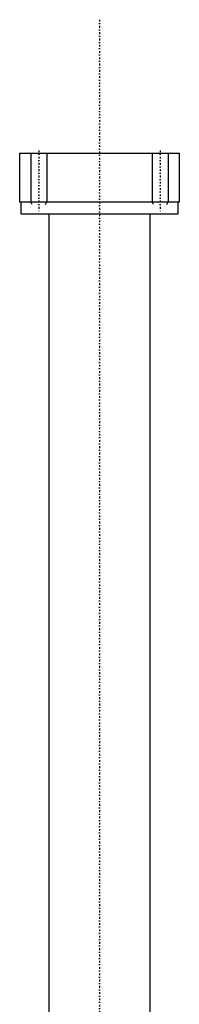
# Model space of a CAD drawing. Extents: x -120 to 120, y -92 to 634.
# Tile 4 of 4: x -20 to 20, y 390 to 634. Entities that reach past the tile are written whole.
import ezdxf

# ---------------------------------------------------------------- set-up
doc = ezdxf.new("R2010")
doc.units = 0
doc.linetypes.add('CENTER', pattern=[1.5, 0.45, -0.5, 0.05, -0.5])
for name, color, linetype in [('AM_0', 7, 'CONTINUOUS'), ('AM_10', 7, 'CONTINUOUS'), ('AM_7', 7, 'CENTER')]:
    doc.layers.add(name, color=color, linetype=linetype)

msp = doc.modelspace()

# ---------------------------------------------------------------- linework, layer by layer
at = {"layer": 'AM_0', "color": 7, "linetype": 'CONTINUOUS'}
for p, q in [((-19.75, 600.5), (-19.75, 588.5)), ((-19.75, 600.5), (19.75, 600.5)), ((19.75, 588.5), (19.75, 600.5)), ((-19.75, 588.5), (19.75, 588.5)), ((-19.5, 588.5), (-19.5, 585.5)), ((19.5, 585.5), (19.5, 588.5)), ((-19.5, 585.5), (19.5, 585.5)), ((-12.5, 585.5), (-12.5, 222.5)), ((12.5, 222.5), (12.5, 585.5))]:
    msp.add_line(p, q, dxfattribs=at)
at = {"layer": 'AM_10', "color": 7, "linetype": 'CONTINUOUS'}
for p, q in [((-17, 600.5), (-17, 588.5)), ((-13, 600.5), (-13, 588.5)), ((13, 600.5), (13, 588.5)), ((17, 600.5), (17, 588.5)), ((-16.62, 587.84), (-17, 588.5)), ((-17, 588.5), (-13, 588.5)), ((-13.38, 587.84), (-13, 588.5)), ((13.38, 587.84), (13, 588.5)), ((13, 588.5), (17, 588.5)), ((16.62, 587.84), (17, 588.5))]:
    msp.add_line(p, q, dxfattribs=at)
at = {"layer": 'AM_7', "color": 4, "linetype": 'CENTER'}
for p, q in [((0, 633.5), (0, -92.5)), ((-15, 601.2), (-15, 585.8)), ((15, 601.2), (15, 585.8))]:
    msp.add_line(p, q, dxfattribs=at)

doc.saveas('drawing.dxf')
